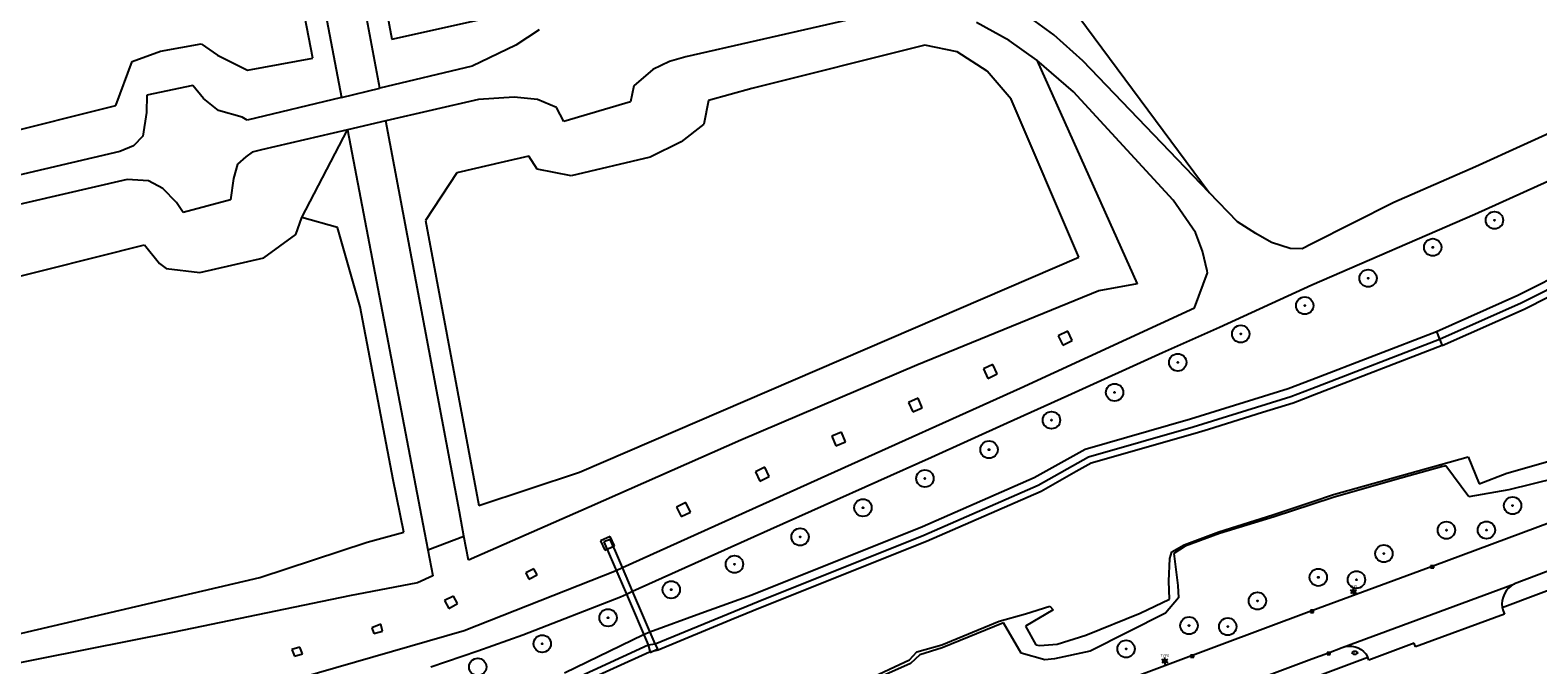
# Model space of a CAD drawing. Header units: metres. Extents: x 102000 to 105000, y 414600 to 420766.
# Tile 158 of 256: x 102815 to 103033, y 420487 to 420578. Entities that reach past the tile are written whole.
import ezdxf
from ezdxf.enums import TextEntityAlignment as Align

# ---------------------------------------------------------------- set-up
doc = ezdxf.new("R2010")
doc.units = ezdxf.units.M
doc.layers.get('0').update_dxf_attribs({"color": 8})
doc.styles.add('NLCS-ISO', font='NLCS-ISO.ttf')

msp = doc.modelspace()

# ---------------------------------------------------------------- hatches: boundary and pattern name
at = {"ltscale": 0.1}
h = msp.add_hatch(color=256, dxfattribs=at)
edge = h.paths.add_edge_path()
edge.add_arc((103026.3, 420551.02), 0.075, 0, 360)
h = msp.add_hatch(color=256, dxfattribs=at)
edge = h.paths.add_edge_path()
edge.add_arc((103017.41, 420547.11), 0.075, 0, 360)
h = msp.add_hatch(color=256, dxfattribs=at)
edge = h.paths.add_edge_path()
edge.add_arc((103008.09, 420542.66), 0.075, 0, 360)
h = msp.add_hatch(color=256, dxfattribs=at)
edge = h.paths.add_edge_path()
edge.add_arc((102998.96, 420538.71), 0.075, 0, 360)
h = msp.add_hatch(color=256, dxfattribs=at)
edge = h.paths.add_edge_path()
edge.add_arc((102989.74, 420534.62), 0.075, 0, 360)
h = msp.add_hatch(color=256, dxfattribs=at)
edge = h.paths.add_edge_path()
edge.add_arc((102980.67, 420530.52), 0.075, 0, 360)
h = msp.add_hatch(color=256, dxfattribs=at)
edge = h.paths.add_edge_path()
edge.add_arc((102971.57, 420526.19), 0.075, 0, 360)
h = msp.add_hatch(color=256, dxfattribs=at)
edge = h.paths.add_edge_path()
edge.add_arc((102962.48, 420522.19), 0.075, 0, 360)
h = msp.add_hatch(color=256, dxfattribs=at)
edge = h.paths.add_edge_path()
edge.add_arc((102953.48, 420517.94), 0.075, 0, 360)
h = msp.add_hatch(color=256, dxfattribs=at)
edge = h.paths.add_edge_path()
edge.add_arc((102944.25, 420513.78), 0.075, 0, 360)
h = msp.add_hatch(color=256, dxfattribs=at)
edge = h.paths.add_edge_path()
edge.add_arc((102935.32, 420509.57), 0.075, 0, 360)
h = msp.add_hatch(color=256, dxfattribs=at)
edge = h.paths.add_edge_path()
edge.add_arc((103028.91, 420509.87), 0.075, 0, 360)
h = msp.add_hatch(color=256, dxfattribs=at)
edge = h.paths.add_edge_path()
edge.add_arc((103019.37, 420506.33), 0.075, 0, 360)
h = msp.add_hatch(color=256, dxfattribs=at)
edge = h.paths.add_edge_path()
edge.add_arc((103025.14, 420506.34), 0.075, 0, 360)
h = msp.add_hatch(color=256, dxfattribs=at)
edge = h.paths.add_edge_path()
edge.add_arc((102926.26, 420505.36), 0.075, 0, 360)
h = msp.add_hatch(color=256, dxfattribs=at)
edge = h.paths.add_edge_path()
edge.add_arc((103010.37, 420502.95), 0.075, 0, 360)
h = msp.add_hatch(color=256, dxfattribs=at)
edge = h.paths.add_edge_path()
edge.add_arc((102916.81, 420501.42), 0.075, 0, 360)
h = msp.add_hatch(color=256, dxfattribs=at)
edge = h.paths.add_edge_path()
edge.add_arc((103000.92, 420499.53), 0.075, 0, 360)
h = msp.add_hatch(color=256, dxfattribs=at)
edge = h.paths.add_edge_path()
edge.add_arc((102907.7, 420497.75), 0.075, 0, 360)
h = msp.add_hatch(color=256, dxfattribs=at)
edge = h.paths.add_edge_path()
edge.add_arc((103006.42, 420499.18), 0.075, 0, 360)
h = msp.add_hatch(color=256, dxfattribs=at)
edge = h.paths.add_edge_path()
edge.add_arc((102992.15, 420496.13), 0.075, 0, 360)
h = msp.add_hatch(color=256, dxfattribs=at)
edge = h.paths.add_edge_path()
edge.add_arc((102898.59, 420493.71), 0.075, 0, 360)
h = msp.add_hatch(color=256, dxfattribs=at)
edge = h.paths.add_edge_path()
edge.add_arc((102982.29, 420492.57), 0.075, 0, 360)
h = msp.add_hatch(color=256, dxfattribs=at)
edge = h.paths.add_edge_path()
edge.add_arc((102987.87, 420492.43), 0.075, 0, 360)
h = msp.add_hatch(color=256, dxfattribs=at)
edge = h.paths.add_edge_path()
edge.add_arc((102889.11, 420489.95), 0.075, 0, 360)
h = msp.add_hatch(color=256, dxfattribs=at)
edge = h.paths.add_edge_path()
edge.add_arc((102973.23, 420489.22), 0.075, 0, 360)

# ---------------------------------------------------------------- linework, layer by layer
for p, q in [((102856.05, 420574.37), (102851.15, 420600)), ((102863.15, 420600), (102867.44, 420577.12)), ((102958.67, 420590.84), (102985.21, 420555)), ((102865.71, 420570.05), (102863.4, 420582.37)), ((102857.87, 420580.8), (102860.18, 420568.72)), ((102867.44, 420577.12), (102885.4, 420581.1)), ((102940.21, 420581.48), (102909.82, 420574.59)), ((102962.8, 420577.76), (102958.57, 420580.84)), ((102888.67, 420578.46), (102885.3, 420576.27)), ((102956.38, 420576.94), (102951.66, 420579.53)), ((102966.99, 420574.01), (102962.8, 420577.76)), ((102834.1, 420575.38), (102839.97, 420576.47)), ((102839.97, 420576.47), (102842.35, 420574.83)), ((102885.3, 420576.27), (102879.02, 420573.25)), ((102944.21, 420576.25), (102919.3, 420570.03)), ((102948.91, 420575.31), (102944.21, 420576.25)), ((102960.37, 420574.07), (102956.38, 420576.94)), ((102827.66, 420567.56), (102830.04, 420573.89)), ((102830.04, 420573.89), (102834.1, 420575.38)), ((102842.35, 420574.83), (102846.66, 420572.65)), ((102846.66, 420572.65), (102856.05, 420574.37)), ((102907.45, 420573.88), (102905.04, 420572.75)), ((102909.82, 420574.59), (102907.45, 420573.88)), ((102953.2, 420572.49), (102948.91, 420575.31)), ((102960.37, 420574.07), (102974.82, 420541.84)), ((102965.65, 420569.53), (102960.37, 420574.07)), ((102985.21, 420555), (102966.99, 420574.01)), ((102879.02, 420573.25), (102865.71, 420570.05)), ((102905.04, 420572.75), (102902.32, 420570.41)), ((102956.69, 420568.47), (102953.2, 420572.49)), ((103053.35, 420572.26), (103023.57, 420558.73)), ((102832.16, 420569.05), (102832.11, 420566.54)), ((102838.76, 420570.46), (102832.16, 420569.05)), ((102840.3, 420568.59), (102838.76, 420570.46)), ((102860.18, 420568.72), (102865.71, 420570.05)), ((102902.32, 420570.41), (102901.82, 420568.09)), ((102919.3, 420570.03), (102913.06, 420568.27)), ((102980.01, 420553.89), (102965.65, 420569.53)), ((102801.57, 420560.98), (102827.66, 420567.56)), ((102842.48, 420566.86), (102840.3, 420568.59)), ((102845.88, 420565.86), (102842.48, 420566.86)), ((102860.18, 420568.72), (102846.58, 420565.44)), ((102879.95, 420568.41), (102866.6, 420565.33)), ((102885.05, 420568.77), (102879.95, 420568.41)), ((102888.43, 420568.42), (102885.05, 420568.77)), ((102891.15, 420567.28), (102888.43, 420568.42)), ((102892.22, 420565.24), (102891.15, 420567.28)), ((102901.82, 420568.09), (102892.22, 420565.24)), ((102913.06, 420568.27), (102912.38, 420564.88)), ((102966.43, 420545.67), (102956.69, 420568.47)), ((102832.11, 420566.54), (102831.55, 420563.12)), ((102846.58, 420565.44), (102845.88, 420565.86)), ((102866.6, 420565.33), (102861.07, 420564.05)), ((102877.17, 420508.97), (102866.6, 420565.33)), ((102912.38, 420564.88), (102909.13, 420562.3)), ((103023.48, 420551.88), (103054.45, 420565.9)), ((102831.55, 420563.12), (102830.21, 420561.72)), ((102861.07, 420564.05), (102848.65, 420561.18)), ((102854.48, 420551.41), (102861.07, 420564.05)), ((102861.07, 420564.05), (102871.93, 420507.25)), ((102828.28, 420560.91), (102789.07, 420551.78)), ((102830.21, 420561.72), (102828.28, 420560.91)), ((102847.3, 420560.84), (102846.39, 420560.15)), ((102848.65, 420561.18), (102847.3, 420560.84)), ((102909.13, 420562.3), (102904.65, 420560.13)), ((102845.22, 420559.11), (102844.63, 420557.05)), ((102846.39, 420560.15), (102845.22, 420559.11)), ((102883.63, 420559.45), (102876.83, 420557.86)), ((102887.16, 420560.27), (102883.63, 420559.45)), ((102888.38, 420558.37), (102887.16, 420560.27)), ((102893.26, 420557.42), (102888.38, 420558.37)), ((102904.65, 420560.13), (102893.26, 420557.42)), ((103023.57, 420558.73), (103011.79, 420553.57)), ((102829.32, 420556.88), (102792.9, 420548.48)), ((102832.37, 420556.69), (102829.32, 420556.88)), ((102834.46, 420555.61), (102832.37, 420556.69)), ((102844.63, 420557.05), (102844.21, 420553.95)), ((102876.83, 420557.86), (102872.31, 420550.98)), ((102836.41, 420553.59), (102834.46, 420555.61)), ((102844.21, 420553.95), (102837.4, 420552.12)), ((102983.23, 420549.26), (102980.01, 420553.89)), ((102989.27, 420550.79), (102985.21, 420555)), ((102837.4, 420552.12), (102836.41, 420553.59)), ((103011.79, 420553.57), (103000, 420547.63)), ((103000, 420541.72), (103023.48, 420551.88)), ((102853.62, 420548.97), (102854.48, 420551.41)), ((102859.64, 420549.98), (102854.48, 420551.41)), ((102862.9, 420538.54), (102859.64, 420549.98)), ((102872.31, 420550.98), (102880, 420509.91)), ((102991.9, 420549.11), (102989.27, 420550.79)), ((103029.64, 420540.2), (103049.53, 420550.24)), ((102789.55, 420536.83), (102831.83, 420547.47)), ((102831.83, 420547.47), (102833.96, 420544.77)), ((102849.02, 420545.58), (102853.62, 420548.97)), ((102984.25, 420546.56), (102983.23, 420549.26)), ((102994.18, 420547.82), (102991.9, 420549.11)), ((102996.85, 420546.93), (102994.18, 420547.82)), ((103000, 420547.63), (102998.57, 420546.91)), ((103030.15, 420539.11), (103050.13, 420549.2)), ((103030.58, 420538.21), (103050.64, 420548.34)), ((102839.78, 420543.5), (102849.02, 420545.58)), ((102894.49, 420514.68), (102966.43, 420545.67)), ((102984.89, 420543.7), (102984.25, 420546.56)), ((102998.57, 420546.91), (102996.85, 420546.93)), ((102833.96, 420544.77), (102834.95, 420544.06)), ((102834.95, 420544.06), (102839.78, 420543.5)), ((102983.1, 420538.37), (102984.95, 420543.44)), ((102984.95, 420543.44), (102984.89, 420543.7)), ((102969.29, 420540.82), (102943.07, 420530.1)), ((102974.82, 420541.84), (102969.29, 420540.82)), ((102986.66, 420535.58), (103000, 420541.72)), ((103017.93, 420534.99), (103029.64, 420540.2)), ((103018.39, 420533.88), (103030.15, 420539.11)), ((102867.66, 420513.59), (102862.9, 420538.54)), ((102957.99, 420526.81), (102983.1, 420538.37)), ((103018.78, 420532.96), (103030.58, 420538.21)), ((102964.81, 420535.01), (102963.46, 420534.36)), ((102963.46, 420534.36), (102964.11, 420533.01)), ((102965.46, 420533.66), (102964.81, 420535.01)), ((102978.48, 420531.95), (102986.66, 420535.58)), ((103000, 420528.06), (103017.93, 420534.99)), ((103017.93, 420534.99), (103018.39, 420533.88)), ((102964.11, 420533.01), (102965.46, 420533.66)), ((103000, 420526.77), (103018.39, 420533.88)), ((103018.78, 420532.96), (103000.36, 420525.84)), ((103018.39, 420533.88), (103018.78, 420532.96)), ((102943.07, 420530.1), (102917.74, 420519.3)), ((102954.03, 420530.21), (102952.67, 420529.57)), ((102954.66, 420528.85), (102954.03, 420530.21)), ((102964.82, 420525.75), (102978.48, 420531.95)), ((102952.67, 420529.57), (102953.3, 420528.22)), ((102953.3, 420528.22), (102954.66, 420528.85)), ((102996.59, 420526.74), (103000, 420528.06)), ((102930.26, 420514.3), (102957.99, 420526.81)), ((102956.08, 420521.83), (102964.82, 420525.75)), ((102982.53, 420522.37), (102996.59, 420526.74)), ((102982.87, 420521.22), (102996.98, 420525.6)), ((102996.98, 420525.6), (103000, 420526.77)), ((103000, 420525.7), (102999.41, 420525.47)), ((103000.36, 420525.84), (103000, 420525.7)), ((102943.25, 420525.36), (102941.88, 420524.73)), ((102941.88, 420524.73), (102942.51, 420523.37)), ((102942.51, 420523.37), (102943.87, 420523.99)), ((102943.87, 420523.99), (102943.25, 420525.36)), ((102997.31, 420524.66), (102992.88, 420523.28)), ((102999.41, 420525.47), (102997.31, 420524.66)), ((102945.19, 420516.84), (102956.08, 420521.83)), ((102967.34, 420518.03), (102982.53, 420522.37)), ((102967.8, 420516.91), (102982.87, 420521.22)), ((102992.88, 420523.28), (102985.1, 420520.86)), ((102917.74, 420519.3), (102895.88, 420509.66)), ((102932.22, 420520.45), (102930.84, 420519.86)), ((102930.84, 420519.86), (102931.43, 420518.48)), ((102931.43, 420518.48), (102932.81, 420519.07)), ((102932.81, 420519.07), (102932.22, 420520.45)), ((102983.16, 420520.26), (102968.19, 420515.98)), ((102985.1, 420520.86), (102983.16, 420520.26)), ((102960, 420513.91), (102967.34, 420518.03)), ((102960.54, 420512.83), (102967.8, 420516.91)), ((103018.59, 420515.8), (103022.52, 420516.9)), ((103022.52, 420516.9), (103024.1, 420512.99)), ((102921.18, 420515.4), (102919.83, 420514.76)), ((102919.83, 420514.76), (102920.47, 420513.4)), ((102921.83, 420514.05), (102921.18, 420515.4)), ((102922.01, 420506.47), (102945.19, 420516.84)), ((102966.03, 420514.77), (102960.99, 420511.93)), ((102968.19, 420515.98), (102966.03, 420514.77)), ((103003.12, 420511.49), (103018.59, 420515.8)), ((103018.66, 420515.45), (103011.96, 420513.6)), ((103018.59, 420515.8), (103018.66, 420515.45)), ((103019.29, 420515.62), (103018.66, 420515.45)), ((103022.62, 420511.12), (103019.29, 420515.62)), ((103028.08, 420514.55), (103034.33, 420516.34)), ((102869.18, 420506.05), (102867.66, 420513.59)), ((102880, 420509.91), (102894.49, 420514.68)), ((102900.66, 420500.94), (102930.26, 420514.3)), ((102920.47, 420513.4), (102921.83, 420514.05)), ((102943.9, 420506.86), (102960, 420513.91)), ((102944.08, 420505.62), (102960.54, 420512.83)), ((103011.96, 420513.6), (103003.07, 420511.05)), ((103024.1, 420512.99), (103028.08, 420514.55)), ((103027.41, 420495.2), (103078.12, 420514.14)), ((103035.21, 420513.81), (103028.38, 420512.16)), ((102960.99, 420511.93), (102944.46, 420504.7)), ((102994.38, 420508.53), (103000, 420510.43)), ((103000, 420510.43), (103003.12, 420511.49)), ((103003.07, 420511.05), (103000, 420510.04)), ((103028.38, 420512.16), (103022.62, 420511.12)), ((102877.82, 420505.48), (102877.17, 420508.97)), ((102895.88, 420509.66), (102878.48, 420501.99)), ((102909.81, 420510.3), (102908.46, 420509.65)), ((102908.46, 420509.65), (102909.11, 420508.29)), ((102909.11, 420508.29), (102910.46, 420508.94)), ((102910.46, 420508.94), (102909.81, 420510.3)), ((102986.58, 420506.11), (102994.38, 420508.53)), ((102994.57, 420508.25), (102986.67, 420505.87)), ((103000, 420510.04), (102994.57, 420508.25)), ((102863.89, 420504.6), (102869.18, 420506.05)), ((102871.93, 420507.25), (102872.65, 420503.49)), ((102902.12, 420497.52), (102922.01, 420506.47)), ((102919.3, 420497.03), (102943.9, 420506.86)), ((102981.57, 420504.2), (102986.58, 420506.11)), ((103017.32, 420501.15), (103034.62, 420507.59)), ((102848.43, 420499.5), (102863.89, 420504.6)), ((102872.65, 420503.49), (102877.82, 420505.48)), ((102878.48, 420501.99), (102877.82, 420505.48)), ((102898.88, 420505.44), (102897.52, 420504.81)), ((102897.52, 420504.81), (102898.15, 420503.45)), ((102898.88, 420504.97), (102897.99, 420504.66)), ((102897.99, 420504.66), (102898.77, 420502.89)), ((102898.15, 420503.45), (102899.51, 420504.08)), ((102899.51, 420504.08), (102898.88, 420505.44)), ((102899.65, 420503.29), (102898.88, 420504.97)), ((102920.2, 420496.07), (102944.08, 420505.62)), ((102944.46, 420504.7), (102920.57, 420495.15)), ((102979.8, 420503.19), (102981.57, 420504.2)), ((102981.73, 420504.02), (102980.09, 420502.97)), ((102986.67, 420505.87), (102981.73, 420504.02)), ((102872.65, 420503.49), (102873.37, 420499.73)), ((102898.77, 420502.89), (102901.24, 420497.12)), ((102900.66, 420500.94), (102899.65, 420503.29)), ((102979.4, 420498.98), (102979.54, 420502.23)), ((102979.54, 420502.23), (102979.8, 420503.19)), ((102980.09, 420502.97), (102980.68, 420498.37)), ((102802.68, 420488.81), (102848.43, 420499.5)), ((102873.37, 420499.73), (102871.14, 420498.75)), ((102877.85, 420491.86), (102899.78, 420500.53)), ((102887.91, 420500.75), (102886.74, 420500.17)), ((102886.74, 420500.17), (102887.16, 420499.25)), ((102887.16, 420499.25), (102888.38, 420499.87)), ((102888.38, 420499.87), (102887.91, 420500.75)), ((102899.78, 420500.53), (102900.66, 420500.94)), ((102902.12, 420497.52), (102900.66, 420500.94)), ((103000.01, 420494.73), (103017.32, 420501.15)), ((103017.09, 420500.9), (103017.54, 420501.2)), ((103017.54, 420500.9), (103017.09, 420501.2)), ((103017.54, 420501.2), (103017.09, 420501.2)), ((103017.09, 420501.2), (103017.09, 420500.9)), ((103017.09, 420500.9), (103017.54, 420500.9)), ((103017.54, 420500.9), (103017.54, 420501.2)), ((103036.93, 420501.52), (103029.2, 420498.6)), ((102871.14, 420498.75), (102861.36, 420496.87)), ((102901.24, 420497.12), (102902.12, 420497.52)), ((102905.37, 420489.94), (102902.12, 420497.52)), ((102979.46, 420496.4), (102979.4, 420498.98)), ((102980.68, 420498.37), (102980.8, 420496.6)), ((103004.36, 420489.4), (103029.2, 420498.6)), ((103005.75, 420497.58), (103006.21, 420497.58)), ((103005.75, 420497.38), (103006.21, 420497.38)), ((103027.98, 420497.59), (103027.72, 420497.16)), ((103028.31, 420497.98), (103027.98, 420497.59)), ((103028.7, 420498.3), (103028.31, 420497.98)), ((103029.13, 420498.57), (103028.7, 420498.3)), ((103029.2, 420498.6), (103029.13, 420498.57)), ((102861.36, 420496.87), (102836.09, 420491.63)), ((102876.34, 420496.81), (102875.03, 420496.2)), ((102875.03, 420496.2), (102875.65, 420495.04)), ((102875.65, 420495.04), (102876.91, 420495.75)), ((102876.91, 420495.75), (102876.34, 420496.81)), ((102886.33, 420491.24), (102900.38, 420496.73)), ((102900.38, 420496.73), (102901.24, 420497.12)), ((102901.24, 420497.12), (102904.38, 420489.78)), ((102905.37, 420489.94), (102920.2, 420496.07)), ((102911.96, 420494.35), (102919.3, 420497.03)), ((102958.72, 420494.27), (102962.26, 420495.38)), ((102962.26, 420495.38), (102962.74, 420494.84)), ((102975.24, 420494.35), (102979.46, 420496.4)), ((102980.8, 420496.6), (102978.92, 420494.37)), ((103027.41, 420496.2), (103027.37, 420495.69)), ((103027.37, 420495.69), (103027.41, 420495.2)), ((103027.53, 420496.69), (103027.41, 420496.2)), ((103027.41, 420495.2), (103027.41, 420495.19)), ((103027.41, 420495.19), (103027.54, 420494.7)), ((103027.72, 420497.16), (103027.53, 420496.69)), ((102904.63, 420491.66), (102911.96, 420494.35)), ((102916.32, 420493.39), (102905.83, 420489.05)), ((102920.57, 420495.15), (102916.32, 420493.39)), ((102946.24, 420474.68), (103000, 420494.73)), ((102946.66, 420489.78), (102954.94, 420493.2)), ((102954.94, 420493.2), (102958.72, 420494.27)), ((102962.74, 420494.84), (102958.75, 420492.51)), ((102967.42, 420491.18), (102975.24, 420494.35)), ((102978.92, 420494.37), (102968.03, 420488.9)), ((102999.79, 420494.48), (103000.24, 420494.78)), ((103000.24, 420494.48), (102999.79, 420494.78)), ((102999.79, 420494.48), (103000.24, 420494.78)), ((103000.24, 420494.48), (102999.79, 420494.78)), ((103000.24, 420494.78), (102999.79, 420494.78)), ((102999.79, 420494.78), (102999.79, 420494.48)), ((103000.24, 420494.78), (102999.79, 420494.78)), ((102999.79, 420494.78), (102999.79, 420494.48)), ((102999.79, 420494.48), (103000.24, 420494.48)), ((102999.79, 420494.48), (103000.24, 420494.48)), ((103000, 420494.73), (103000.01, 420494.73)), ((103000.24, 420494.48), (103000.24, 420494.78)), ((103000.24, 420494.48), (103000.24, 420494.78)), ((103027.73, 420494.23), (103014.94, 420489.49)), ((103027.54, 420494.7), (103027.73, 420494.23)), ((102836.09, 420491.63), (102809.81, 420486.39)), ((102849.06, 420483.53), (102877.85, 420491.86)), ((102865.88, 420492.79), (102864.54, 420492.27)), ((102864.54, 420492.27), (102864.84, 420491.41)), ((102864.84, 420491.41), (102866.1, 420491.79)), ((102866.1, 420491.79), (102865.88, 420492.79)), ((102879.85, 420488.93), (102886.33, 420491.24)), ((102892.31, 420485.74), (102903.72, 420491.31)), ((102903.72, 420491.31), (102904.63, 420491.66)), ((102955.58, 420492.97), (102946.71, 420489.35)), ((102958.1, 420488.61), (102955.58, 420492.97)), ((102958.75, 420492.51), (102960.2, 420489.81)), ((102963.3, 420489.89), (102967.42, 420491.18)), ((102854.21, 420489.45), (102853.05, 420489.13)), ((102853.05, 420489.13), (102853.41, 420488.17)), ((102854.58, 420488.48), (102854.21, 420489.45)), ((102873.06, 420486.61), (102879.85, 420488.93)), ((102892.79, 420484.45), (102904.38, 420489.78)), ((102904.56, 420488.76), (102894.73, 420484.25)), ((102904.38, 420489.78), (102905.37, 420489.94)), ((102904.38, 420489.78), (102904.68, 420488.71)), ((102905.83, 420489.05), (102904.56, 420488.76)), ((102904.68, 420488.71), (102905.75, 420489.21)), ((102905.75, 420489.21), (102905.37, 420489.94)), ((102942.01, 420487.62), (102943.06, 420488.77)), ((102943.06, 420488.77), (102946.66, 420489.78)), ((102946.71, 420489.35), (102943.49, 420488.37)), ((102960.2, 420489.81), (102960.81, 420489.69)), ((102960.81, 420489.69), (102963.3, 420489.89)), ((102968.03, 420488.9), (102962.89, 420487.79)), ((103000, 420487.77), (103002.4, 420488.66)), ((103002.18, 420488.41), (103002.63, 420488.71)), ((103002.63, 420488.41), (103002.18, 420488.71)), ((103002.63, 420488.71), (103002.18, 420488.71)), ((103002.18, 420488.71), (103002.18, 420488.41)), ((103002.4, 420488.66), (103004.36, 420489.4)), ((103002.63, 420488.41), (103002.63, 420488.71)), ((103004.36, 420489.4), (103004.81, 420489.55)), ((103004.81, 420489.55), (103005.28, 420489.62)), ((103005.28, 420489.62), (103005.75, 420489.62)), ((103005.75, 420489.62), (103006.22, 420489.53)), ((103006.22, 420489.53), (103006.66, 420489.37)), ((103006.66, 420489.37), (103007.08, 420489.14)), ((103007.08, 420489.14), (103007.45, 420488.84)), ((103007.45, 420488.84), (103007.76, 420488.48)), ((103014.71, 420490.05), (103008.19, 420487.6)), ((103014.94, 420489.49), (103014.71, 420490.05)), ((102853.41, 420488.17), (102854.58, 420488.48)), ((102935.45, 420484.56), (102942.01, 420487.62)), ((102942.17, 420487.09), (102935.49, 420484.15)), ((102943.49, 420488.37), (102942.17, 420487.09)), ((102961.5, 420487.62), (102958.1, 420488.61)), ((102962.89, 420487.79), (102961.5, 420487.62)), ((102978.57, 420487.55), (102979.04, 420487.55)), ((102978.57, 420487.35), (102979.04, 420487.35)), ((102982.53, 420488.01), (102982.98, 420488.31)), ((102982.98, 420488.01), (102982.53, 420488.31)), ((102982.98, 420488.31), (102982.53, 420488.31)), ((102982.53, 420488.31), (102982.53, 420488.01)), ((102982.53, 420488.01), (102982.98, 420488.01)), ((102982.98, 420488.01), (102982.98, 420488.31)), ((102986.76, 420482.85), (103000, 420487.77)), ((103008.05, 420487.96), (103000, 420484.95)), ((103002.18, 420488.41), (103002.63, 420488.41)), ((103007.76, 420488.48), (103008.01, 420488.08)), ((103008.01, 420488.08), (103008.05, 420487.96)), ((103008.19, 420487.6), (103008.05, 420487.96))]:
    msp.add_line(p, q)
for p, q in [((103005.76, 420497.6), (103005.54, 420497.73)), ((103005.76, 420497.35), (103005.54, 420497.22)), ((103005.98, 420497.73), (103005.98, 420497.98)), ((103006.2, 420497.6), (103006.42, 420497.73)), ((103006.2, 420497.35), (103006.42, 420497.22)), ((103005.98, 420497.22), (103005.98, 420496.97)), ((102978.59, 420487.58), (102978.37, 420487.71)), ((102978.59, 420487.33), (102978.37, 420487.2)), ((102978.81, 420487.71), (102978.81, 420487.96)), ((102978.81, 420487.2), (102978.81, 420486.95)), ((102979.03, 420487.58), (102979.25, 420487.71)), ((102979.03, 420487.33), (102979.25, 420487.2))]:
    msp.add_line(p, q, dxfattribs=at)
for centre, radius in [((103026.3, 420551.02), 1.25), ((103026.3, 420551.02), 0.0225), ((103017.41, 420547.11), 1.25), ((103017.41, 420547.11), 0.0225), ((103008.09, 420542.66), 1.25), ((103008.09, 420542.66), 0.0225), ((102998.96, 420538.71), 1.25), ((102998.96, 420538.71), 0.0225), ((102989.74, 420534.62), 1.25), ((102989.74, 420534.62), 0.0225), ((102980.67, 420530.52), 1.25), ((102980.67, 420530.52), 0.0225), ((102971.57, 420526.19), 1.25), ((102971.57, 420526.19), 0.0225), ((102962.48, 420522.19), 1.25), ((102962.48, 420522.19), 0.0225), ((102953.48, 420517.94), 1.25), ((102953.48, 420517.94), 0.0225), ((102944.25, 420513.78), 1.25), ((102944.25, 420513.78), 0.0225), ((102935.32, 420509.57), 1.25), ((103028.91, 420509.87), 1.25), ((102935.32, 420509.57), 0.0225), ((103028.91, 420509.87), 0.0225), ((102926.26, 420505.36), 1.25), ((103019.37, 420506.33), 1.25), ((103019.37, 420506.33), 0.0225), ((103025.14, 420506.34), 1.25), ((103025.14, 420506.34), 0.0225), ((102926.26, 420505.36), 0.0225), ((103010.37, 420502.95), 1.25), ((102916.81, 420501.42), 1.25), ((103010.37, 420502.95), 0.0225), ((102916.81, 420501.42), 0.0225), ((103000.92, 420499.53), 1.25), ((103000.92, 420499.53), 0.0225), ((103006.42, 420499.18), 1.25), ((102907.7, 420497.75), 1.25), ((102907.7, 420497.75), 0.0225), ((102992.15, 420496.13), 1.25), ((103006.42, 420499.18), 0.0225), ((102992.15, 420496.13), 0.0225), ((102898.59, 420493.71), 1.25), ((102898.59, 420493.71), 0.0225), ((102982.29, 420492.57), 1.25), ((102987.87, 420492.43), 1.25), ((102889.11, 420489.95), 1.25), ((102982.29, 420492.57), 0.0225), ((102987.87, 420492.43), 0.0225), ((102889.11, 420489.95), 0.0225), ((102973.23, 420489.22), 1.25), ((102973.23, 420489.22), 0.0225), ((102879.83, 420486.61), 1.25)]:
    msp.add_circle(centre, radius)
for centre, radius in [((103026.3, 420551.02), 0.075), ((103017.41, 420547.11), 0.075), ((103008.09, 420542.66), 0.075), ((102998.96, 420538.71), 0.075), ((102989.74, 420534.62), 0.075), ((102980.67, 420530.52), 0.075), ((102971.57, 420526.19), 0.075), ((102962.48, 420522.19), 0.075), ((102953.48, 420517.94), 0.075), ((102944.25, 420513.78), 0.075), ((102935.32, 420509.57), 0.075), ((103028.91, 420509.87), 0.075), ((103019.37, 420506.33), 0.075), ((103025.14, 420506.34), 0.075), ((102926.26, 420505.36), 0.075), ((103010.37, 420502.95), 0.075), ((102916.81, 420501.42), 0.075), ((103000.92, 420499.53), 0.075), ((102907.7, 420497.75), 0.075), ((103005.98, 420497.48), 0.253), ((103006.42, 420499.18), 0.075), ((102992.15, 420496.13), 0.075), ((102898.59, 420493.71), 0.075), ((102982.29, 420492.57), 0.075), ((102987.87, 420492.43), 0.075), ((102889.11, 420489.95), 0.075), ((102973.23, 420489.22), 0.075), ((102978.81, 420487.45), 0.253)]:
    msp.add_circle(centre, radius, dxfattribs=at)
msp.add_ellipse((103006.18, 420488.66), major_axis=(-0.364, 0), ratio=0.685994)

# ---------------------------------------------------------------- texts
at = {"style": 'NLCS-ISO'}
msp.add_text('BR', height=0.2, rotation=360, dxfattribs=at).set_placement((103006.03, 420488.58))
for p in [(103005.98, 420497.98), (102978.81, 420487.96)]:
    msp.add_attdef('TYPE', text='', height=0.36, dxfattribs=at).set_placement(p, align=Align.BOTTOM_CENTER)

doc.saveas('drawing.dxf')
